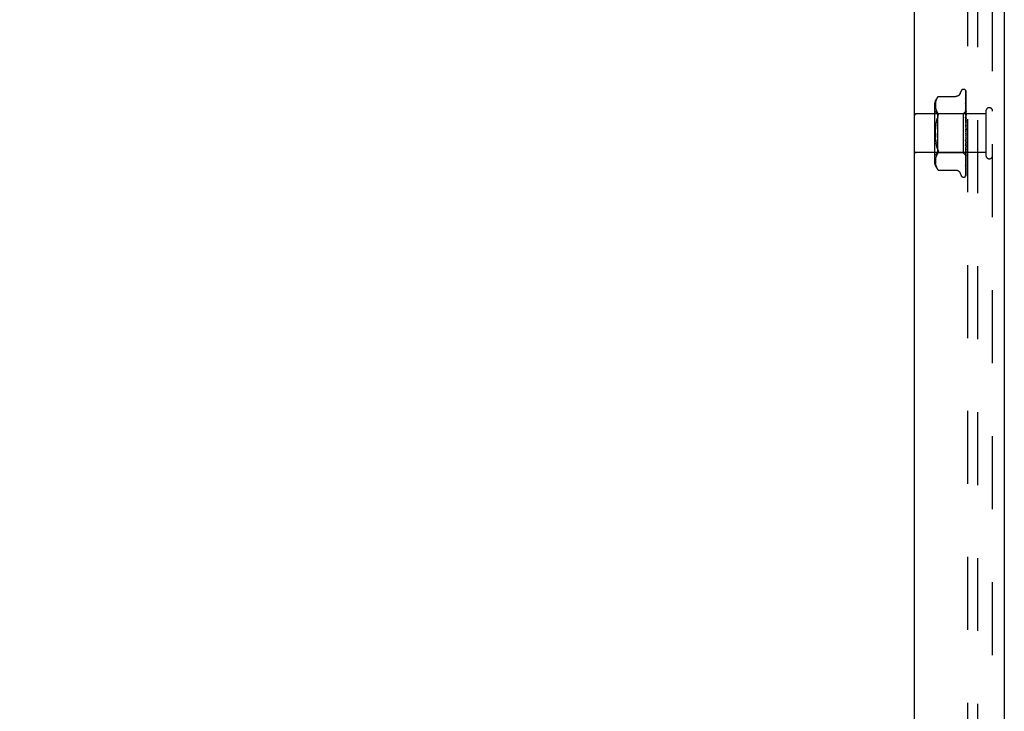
# Model space of a CAD drawing. Header units: inches. Extents: x 0 to 85, y 0 to 55.
# Tile 4 of 55: x 6.3 to 12.6, y 23.8 to 28.3. Entities that reach past the tile are written whole.
import ezdxf

# ---------------------------------------------------------------- set-up
doc = ezdxf.new("R2010")
doc.units = ezdxf.units.IN
doc.header["$LTSCALE"] = 4.675
doc.header["$MEASUREMENT"] = 0
doc.linetypes.add('HIDDEN', pattern=[0.2, 0.1, -0.1])
doc.layers.get('0').update_dxf_attribs({"linetype": 'CONTINUOUS'})
for name, color, linetype in [('DEFAULT_2', 8, 'HIDDEN'), ('DIMENSIONS', 7, 'CONTINUOUS'), ('FRONT_COVER', 7, 'CONTINUOUS')]:
    doc.layers.add(name, color=color, linetype=linetype)
doc.styles.get("Standard").update_dxf_attribs({"font": 'arial.ttf'})
doc.dimstyles.new('DIMSTYLE_1', dxfattribs={"dimtxt": 0.375, "dimasz": 0.5, "dimexe": 0.09, "dimexo": 0.07, "dimgap": 0.0375, "dimtad": 0, "dimtih": 1, "dimtoh": 1, "dimzin": 4, "dimdsep": 46, "dimtxsty": 'Standard', "dimblk": '_FILLED', "dimblk1": '_FILLED', "dimblk2": '_FILLED', "dimcen": 0.09, "dimadec": 3, "dimazin": 1, "dimtfac": 1, "dimtdec": 3, "dimtofl": 0, "dimtmove": 0, "dimatfit": 3, "dimldrblk": '_FILLED', "dimfxl": 0, "dimtolj": 1, "dimtzin": 4, "dimarcsym": 0})

# ---------------------------------------------------------------- blocks, each defined once
blk = doc.blocks.new('_FILLED')
at = {"color": 0, "linetype": 'ByBlock'}
blk.add_solid([(0, 0), (-1, 0.2), (-1, -0.2)], dxfattribs=at)
blk = doc.blocks.new('*D17')
at = {"layer": 'DIMENSIONS', "color": 2, "linetype": 'Continuous'}
for p, q in [((1.9474, 31.4147), (5.2966, 31.4147)), ((12.5394, 31.4147), (9.1902, 31.4147))]:
    blk.add_line(p, q, dxfattribs=at)
at = {"layer": 'DIMENSIONS', "color": 2, "linetype": 'Continuous', "xscale": 0.5, "yscale": 0.5, "zscale": 0.5, "rotation": 180}
blk.add_blockref('_FILLED', (1.9474, 31.4147), dxfattribs=at)
at = {"layer": 'DIMENSIONS', "color": 2, "linetype": 'Continuous', "xscale": 0.5, "yscale": 0.5, "zscale": 0.5}
blk.add_blockref('_FILLED', (12.5394, 31.4147), dxfattribs=at)
at = {"layer": 'DIMENSIONS', "color": 2, "linetype": 'Continuous', "insert": (7.2434, 31.6022), "char_height": 0.375, "width": 3.518587, "attachment_point": 2, "line_spacing_factor": 0.9}
blk.add_mtext('10.59 USABLE\\PDEPTH', dxfattribs=at)

msp = doc.modelspace()

# ---------------------------------------------------------------- linework, layer by layer
at = {"layer": 'DEFAULT_2', "color": 8, "linetype": 'HIDDEN'}
for p, q in [((12.381436, 19.696227), (12.381436, 35.410227)), ((12.444436, 19.689227), (12.444436, 35.417227))]:
    msp.add_line(p, q, dxfattribs=at)
at = {"layer": 'FRONT_COVER', "color": 3, "linetype": 'Continuous'}
for p, q in [((12.039436, 19.508227), (12.039436, 35.598227)), ((12.614436, 35.571227), (12.614436, 19.535227))]:
    msp.add_line(p, q, dxfattribs=at)
at = {"layer": 'FRONT_COVER', "color": 8, "linetype": 'HIDDEN'}
for p, q in [((12.539436, 19.535227), (12.539436, 35.571227)), ((12.331803, 27.808468), (12.337278, 27.82351)), ((12.35294, 27.834477), (12.35377, 27.834477)), ((12.364608, 27.830282), (12.364684, 27.830184)), ((12.366793, 27.825634), (12.367794, 27.756799)), ((12.366793, 27.822569), (12.36865, 27.695191)), ((12.366793, 27.818848), (12.367794, 27.751564)), ((12.369436, 27.548652), (12.369436, 27.823491)), ((12.174588, 27.753755), (12.173791, 27.748389)), ((12.175696, 27.759132), (12.17457, 27.75365)), ((12.177198, 27.764554), (12.175675, 27.759043)), ((12.179162, 27.76997), (12.177176, 27.764484)), ((12.181638, 27.775295), (12.179142, 27.769921)), ((12.184709, 27.780416), (12.181623, 27.775267)), ((12.1847, 27.780403), (12.188347, 27.78537)), ((12.190843, 27.788249), (12.191451, 27.788917)), ((12.191785, 27.789277), (12.191252, 27.788702)), ((12.191785, 27.789277), (12.304304, 27.789277)), ((12.366783, 27.777208), (12.366794, 27.777038)), ((12.366793, 27.802453), (12.36865, 27.683823)), ((12.366793, 27.787674), (12.36865, 27.67731)), ((12.366794, 27.777043), (12.36865, 27.670211)), ((12.366876, 27.756727), (12.366794, 27.757112)), ((12.366794, 27.757102), (12.367794, 27.706163)), ((12.367794, 27.756799), (12.36865, 27.696541)), ((12.187412, 27.678477), (12.167412, 27.698477)), ((12.167413, 27.732819), (12.167413, 27.373634)), ((12.173013, 27.738414), (12.172933, 27.733451)), ((12.172933, 27.733549), (12.17302, 27.728667)), ((12.173301, 27.743372), (12.173009, 27.738305)), ((12.173016, 27.728751), (12.173307, 27.723845)), ((12.173804, 27.748502), (12.173292, 27.743257)), ((12.173302, 27.723912), (12.173791, 27.71887)), ((12.173785, 27.718917), (12.174555, 27.713731)), ((12.17455, 27.713763), (12.175661, 27.708325)), ((12.175654, 27.708354), (12.177175, 27.702819)), ((12.177165, 27.702848), (12.179181, 27.697301)), ((12.179167, 27.697331), (12.181691, 27.691901)), ((12.181676, 27.691929), (12.184752, 27.686796)), ((12.369436, 27.697478), (12.350435, 27.678477)), ((12.366794, 27.74353), (12.368651, 27.65236)), ((12.366794, 27.719144), (12.367795, 27.677895)), ((12.366801, 27.743441), (12.366795, 27.743526)), ((12.366795, 27.70312), (12.368651, 27.630907)), ((12.36681, 27.702886), (12.366795, 27.703118)), ((12.367578, 27.695082), (12.36681, 27.702879)), ((12.368425, 27.686251), (12.367578, 27.695082)), ((12.367794, 27.751564), (12.36865, 27.692706)), ((12.367794, 27.706163), (12.36865, 27.661422)), ((12.368649, 27.696541), (12.368673, 27.696539)), ((12.368649, 27.69519), (12.368673, 27.695292)), ((12.368649, 27.692706), (12.368673, 27.692606)), ((12.368649, 27.688702), (12.368673, 27.688911)), ((12.369436, 27.71854), (12.368823, 27.724692)), ((12.496436, 27.695227), (12.496436, 27.411227)), ((12.496436, 27.677227), (12.049436, 27.677227)), ((12.177387, 27.616211), (12.179504, 27.627472)), ((12.184742, 27.686813), (12.188347, 27.681928)), ((12.350435, 27.678477), (12.187413, 27.678477)), ((12.187413, 27.678477), (12.187413, 27.427977)), ((12.188347, 27.656669), (12.18961, 27.659962)), ((12.190582, 27.663083), (12.18961, 27.659962)), ((12.350435, 27.678477), (12.350435, 27.427977)), ((12.366796, 27.675155), (12.367471, 27.654974)), ((12.366815, 27.656981), (12.366797, 27.657268)), ((12.366797, 27.657252), (12.368653, 27.606607)), ((12.366803, 27.626662), (12.367477, 27.614734)), ((12.368012, 27.643797), (12.366815, 27.656976)), ((12.367471, 27.654974), (12.368105, 27.635617)), ((12.367795, 27.677895), (12.368651, 27.641609)), ((12.369436, 27.627714), (12.368012, 27.643797)), ((12.368105, 27.635617), (12.368652, 27.61857)), ((12.369436, 27.675322), (12.368425, 27.686251)), ((12.36865, 27.683823), (12.368673, 27.683636)), ((12.36865, 27.677309), (12.368673, 27.677625)), ((12.36865, 27.670211), (12.368673, 27.669952)), ((12.36865, 27.65236), (12.368673, 27.65205)), ((12.36865, 27.641608), (12.368673, 27.642136)), ((12.368651, 27.661423), (12.368673, 27.661843)), ((12.368651, 27.630907), (12.368673, 27.630576)), ((12.369053, 27.680104), (12.368673, 27.677625)), ((12.369436, 27.665186), (12.368673, 27.669952)), ((12.369436, 27.668017), (12.368673, 27.661843)), ((12.369436, 27.645948), (12.368673, 27.65205)), ((12.369436, 27.64941), (12.368673, 27.642136)), ((12.369436, 27.62336), (12.368673, 27.630576)), ((12.369436, 27.627327), (12.368673, 27.619215)), ((12.369436, 27.682476), (12.369053, 27.680104)), ((12.172928, 27.553221), (12.1731, 27.566397)), ((12.1731, 27.566388), (12.173604, 27.57938)), ((12.175726, 27.604403), (12.177389, 27.616223)), ((12.366808, 27.607486), (12.366818, 27.607361)), ((12.366808, 27.607486), (12.368663, 27.580241)), ((12.366817, 27.607365), (12.369436, 27.577432)), ((12.367477, 27.614734), (12.368111, 27.603242)), ((12.368111, 27.603242), (12.368658, 27.593083)), ((12.368652, 27.61857), (12.368673, 27.619215)), ((12.368653, 27.606606), (12.368673, 27.606306)), ((12.368663, 27.580241), (12.368673, 27.580118)), ((12.369436, 27.598236), (12.368673, 27.606306)), ((12.369436, 27.602565), (12.368673, 27.59391)), ((12.369436, 27.571486), (12.368673, 27.580118)), ((12.369436, 27.57602), (12.368673, 27.567134)), ((12.172928, 27.553232), (12.1731, 27.540056)), ((12.1731, 27.540065), (12.173604, 27.527074)), ((12.174473, 27.514357), (12.173604, 27.527068)), ((12.368656, 27.512814), (12.3668, 27.473692)), ((12.367491, 27.512895), (12.366818, 27.505282)), ((12.368125, 27.520274), (12.367491, 27.512895)), ((12.368654, 27.500369), (12.368107, 27.486703)), ((12.36867, 27.526828), (12.368125, 27.520274)), ((12.368654, 27.500369), (12.368673, 27.499648)), ((12.368656, 27.512814), (12.368673, 27.513059)), ((12.369436, 27.544076), (12.368673, 27.552958)), ((12.369436, 27.548652), (12.368673, 27.539855)), ((12.369436, 27.516997), (12.368673, 27.525808)), ((12.369436, 27.521448), (12.368673, 27.513059)), ((12.369436, 27.491227), (12.368673, 27.499648)), ((12.369436, 27.283562), (12.369436, 27.544076)), ((12.179504, 27.478981), (12.177387, 27.490242)), ((12.368651, 27.464414), (12.366794, 27.382351)), ((12.368652, 27.487391), (12.366796, 27.425682)), ((12.367473, 27.471208), (12.366798, 27.455079)), ((12.3668, 27.473683), (12.366816, 27.473927)), ((12.366813, 27.425956), (12.368011, 27.43873)), ((12.368104, 27.455735), (12.36747, 27.432692)), ((12.368107, 27.486703), (12.367473, 27.471208)), ((12.368651, 27.454488), (12.367794, 27.41379)), ((12.36865, 27.444674), (12.367794, 27.398324)), ((12.36865, 27.436558), (12.367794, 27.388179)), ((12.368011, 27.43873), (12.368829, 27.447685)), ((12.368651, 27.476009), (12.368104, 27.455735)), ((12.36865, 27.464415), (12.368673, 27.46474)), ((12.36865, 27.454489), (12.368673, 27.454014)), ((12.36865, 27.444675), (12.368673, 27.444962)), ((12.36865, 27.436558), (12.368673, 27.436189)), ((12.368651, 27.476009), (12.368673, 27.475425)), ((12.368652, 27.487391), (12.368673, 27.487716)), ((12.369436, 27.495394), (12.368673, 27.487716)), ((12.369436, 27.467698), (12.368673, 27.475425)), ((12.369436, 27.471429), (12.368673, 27.46474)), ((12.369436, 27.44726), (12.368673, 27.454014)), ((12.369436, 27.450421), (12.368673, 27.444962)), ((12.368829, 27.447685), (12.369436, 27.454491)), ((12.496436, 27.429227), (12.049436, 27.429227)), ((12.187412, 27.427977), (12.167412, 27.407977)), ((12.17302, 27.377786), (12.172933, 27.372904)), ((12.173307, 27.382608), (12.173016, 27.377703)), ((12.173791, 27.387583), (12.173302, 27.382542)), ((12.174555, 27.392722), (12.173785, 27.387536)), ((12.175661, 27.398128), (12.17455, 27.39269)), ((12.177175, 27.403635), (12.175654, 27.398099)), ((12.179181, 27.409152), (12.177165, 27.403605)), ((12.181691, 27.414553), (12.179167, 27.409122)), ((12.184752, 27.419657), (12.181676, 27.414525)), ((12.184742, 27.41964), (12.188347, 27.424526)), ((12.350435, 27.427977), (12.187413, 27.427977)), ((12.369239, 27.409173), (12.350435, 27.427977)), ((12.367794, 27.376065), (12.366793, 27.315628)), ((12.367794, 27.41379), (12.366794, 27.367487)), ((12.367794, 27.398324), (12.366794, 27.345223)), ((12.367794, 27.388179), (12.366794, 27.333067)), ((12.36747, 27.432692), (12.366795, 27.408643)), ((12.366795, 27.382356), (12.366806, 27.382525)), ((12.366796, 27.425679), (12.366813, 27.42595)), ((12.36865, 27.428872), (12.367794, 27.376065)), ((12.36865, 27.422856), (12.367794, 27.368546)), ((12.36865, 27.417574), (12.367794, 27.360219)), ((12.36865, 27.413875), (12.367794, 27.355597)), ((12.36865, 27.411186), (12.367794, 27.351357)), ((12.36865, 27.409938), (12.367794, 27.349797)), ((12.368006, 27.394158), (12.368826, 27.40245)), ((12.368649, 27.417574), (12.368673, 27.417719)), ((12.368649, 27.413876), (12.368673, 27.41372)), ((12.368649, 27.411186), (12.368673, 27.411238)), ((12.368649, 27.409938), (12.368673, 27.409889)), ((12.36865, 27.428872), (12.368656, 27.428978)), ((12.36865, 27.422857), (12.368673, 27.422594)), ((12.368656, 27.428978), (12.368673, 27.429097)), ((12.369436, 27.430652), (12.368673, 27.436189)), ((12.368826, 27.40245), (12.369436, 27.408871)), ((12.369308, 27.432423), (12.369054, 27.431053)), ((12.369436, 27.408994), (12.369238, 27.409174)), ((12.369436, 27.433129), (12.369308, 27.432423)), ((12.172933, 27.373003), (12.173013, 27.36804)), ((12.173009, 27.368149), (12.173301, 27.363082)), ((12.173292, 27.363196), (12.173804, 27.357951)), ((12.173791, 27.358064), (12.174588, 27.352699)), ((12.17457, 27.352803), (12.175696, 27.347322)), ((12.175675, 27.34741), (12.177198, 27.3419)), ((12.177176, 27.341969), (12.179162, 27.336484)), ((12.179142, 27.336532), (12.181638, 27.331159)), ((12.181623, 27.331186), (12.184709, 27.326038)), ((12.1847, 27.32605), (12.188347, 27.321084)), ((12.188347, 27.321084), (12.184709, 27.326038)), ((12.189394, 27.319855), (12.188347, 27.321084)), ((12.190929, 27.318105), (12.190253, 27.318864)), ((12.191785, 27.317176), (12.191698, 27.317274)), ((12.191785, 27.317176), (12.30431, 27.317176)), ((12.366794, 27.315634), (12.366766, 27.31528)), ((12.366794, 27.333066), (12.366792, 27.332993)), ((12.367794, 27.368546), (12.366793, 27.306618)), ((12.367794, 27.360219), (12.366793, 27.294631)), ((12.367794, 27.355597), (12.366793, 27.289091)), ((12.367794, 27.351357), (12.366793, 27.282988)), ((12.367794, 27.349797), (12.366793, 27.281119)), ((12.366794, 27.34521), (12.367565, 27.351572)), ((12.366794, 27.345223), (12.366794, 27.345201)), ((12.331803, 27.297985), (12.337278, 27.282943)), ((12.35294, 27.271977), (12.35377, 27.271977)), ((12.366361, 27.280854), (12.366315, 27.280749))]:
    msp.add_line(p, q, dxfattribs=at)
for points in [[(12.369436, 27.823491), (12.368905, 27.824781), (12.368316, 27.825934), (12.367689, 27.826958), (12.367057, 27.827843), (12.366447, 27.828589), (12.365889, 27.829196), (12.365413, 27.82966), (12.365035, 27.829993), (12.364782, 27.830194), (12.364643, 27.830284), (12.364608, 27.830282)], [(12.365576, 27.829235), (12.365651, 27.829133), (12.365853, 27.828832), (12.366066, 27.828466), (12.366274, 27.828037), (12.366462, 27.827555), (12.366616, 27.827028), (12.366726, 27.826466), (12.366786, 27.82588), (12.366794, 27.825631)], [(12.369436, 27.820066), (12.368999, 27.821718), (12.368537, 27.823208), (12.368035, 27.824606), (12.367487, 27.825928), (12.366869, 27.82719), (12.366156, 27.828403), (12.365579, 27.829228)], [(12.36668, 27.824294), (12.366301, 27.824859), (12.366202, 27.825011), (12.36618, 27.825045), (12.366225, 27.824965), (12.36632, 27.824771), (12.366448, 27.824461), (12.366586, 27.824034), (12.366703, 27.823522), (12.366776, 27.822955), (12.366794, 27.822567)], [(12.369436, 27.807454), (12.369141, 27.809137), (12.368738, 27.811256), (12.368315, 27.813301), (12.367875, 27.815271), (12.367417, 27.817167), (12.366941, 27.818984), (12.366591, 27.820226)], [(12.366593, 27.820224), (12.366656, 27.819987), (12.366753, 27.819443), (12.366794, 27.818843)], [(12.369436, 27.818962), (12.369296, 27.819351), (12.369022, 27.820042), (12.368731, 27.820703), (12.368429, 27.82133), (12.36812, 27.821924), (12.367811, 27.822481), (12.367506, 27.823), (12.367211, 27.823478), (12.366934, 27.82391), (12.36668, 27.824294)], [(12.190848, 27.788255), (12.190329, 27.787676), (12.18973, 27.786994), (12.188347, 27.78537)], [(12.189469, 27.786693), (12.18998, 27.787281), (12.190444, 27.787804)], [(12.19164, 27.789121), (12.191751, 27.789239), (12.191785, 27.789277)], [(12.331803, 27.808469), (12.331083, 27.806677), (12.330289, 27.805021), (12.329367, 27.803375), (12.328318, 27.801758), (12.327136, 27.800181), (12.325826, 27.798663), (12.324386, 27.797208), (12.322811, 27.795828), (12.321102, 27.794536), (12.319257, 27.793349), (12.317278, 27.792279), (12.315172, 27.791343), (12.312943, 27.790558), (12.3106, 27.789945), (12.308148, 27.789521), (12.305592, 27.789302), (12.304394, 27.789277)], [(12.366636, 27.810865), (12.36662, 27.810901), (12.366621, 27.810896), (12.366664, 27.810755), (12.366727, 27.810474), (12.36678, 27.81006), (12.366794, 27.809761)], [(12.367443, 27.809313), (12.36696, 27.810218), (12.366788, 27.81055), (12.366673, 27.810784), (12.366636, 27.810865)], [(12.366739, 27.803037), (12.366773, 27.802797), (12.366794, 27.802448)], [(12.369436, 27.785801), (12.369184, 27.787686), (12.368792, 27.790465), (12.368383, 27.79321), (12.36796, 27.795916), (12.367521, 27.798583), (12.367068, 27.801203), (12.366739, 27.803032)], [(12.366861, 27.787734), (12.366818, 27.78785), (12.366769, 27.788003), (12.366764, 27.788018), (12.366783, 27.787883), (12.366794, 27.787675)], [(12.369436, 27.755811), (12.369202, 27.757921), (12.368813, 27.761288), (12.368408, 27.764667), (12.367989, 27.768049), (12.367556, 27.771431), (12.367108, 27.774809), (12.366783, 27.777199)], [(12.366793, 27.809761), (12.368103, 27.725019), (12.36865, 27.688702)], [(12.367948, 27.785355), (12.367346, 27.786622), (12.367107, 27.787142), (12.366929, 27.78756), (12.366861, 27.787734)], [(12.367848, 27.754297), (12.367546, 27.754971), (12.367284, 27.755587), (12.367069, 27.756137), (12.366917, 27.756584), (12.366876, 27.756727)], [(12.369436, 27.804906), (12.369216, 27.805519), (12.368932, 27.806235), (12.368634, 27.806922), (12.36833, 27.807576), (12.368025, 27.808195), (12.367726, 27.808777), (12.367443, 27.809313)], [(12.369436, 27.750561), (12.369217, 27.75115), (12.368872, 27.752005), (12.368519, 27.752817), (12.367848, 27.754297)], [(12.369436, 27.781827), (12.369361, 27.782042), (12.369018, 27.782948), (12.368657, 27.783808), (12.368296, 27.784612), (12.367948, 27.785355)], [(12.368606, 27.714202), (12.367949, 27.715634), (12.367646, 27.716318), (12.367377, 27.716968), (12.36715, 27.717576), (12.366979, 27.718117), (12.366868, 27.718573), (12.366812, 27.718924), (12.366795, 27.719147)], [(12.368823, 27.724692), (12.36842, 27.728594), (12.368002, 27.73254), (12.367571, 27.73653), (12.366802, 27.743432)], [(12.369436, 27.712246), (12.369263, 27.712688), (12.368939, 27.713456), (12.368606, 27.714202)], [(12.369436, 27.697435), (12.369163, 27.697147), (12.368947, 27.696913), (12.368788, 27.696733), (12.368688, 27.696609), (12.36865, 27.696545), (12.368649, 27.696541)], [(12.369436, 27.695496), (12.369163, 27.695318), (12.368947, 27.695197), (12.368788, 27.695134), (12.368688, 27.695129), (12.36865, 27.695181), (12.368649, 27.69519)], [(12.369436, 27.694161), (12.369163, 27.693774), (12.368947, 27.693436), (12.368788, 27.693146), (12.368688, 27.692908), (12.36865, 27.692729), (12.368649, 27.692706)], [(12.369436, 27.688416), (12.369163, 27.688353), (12.368947, 27.688349), (12.368788, 27.688406), (12.368688, 27.688519), (12.368649, 27.688702)], [(12.369436, 27.697024), (12.369244, 27.69664), (12.369053, 27.696223), (12.368863, 27.695774), (12.368673, 27.695292)], [(12.369436, 27.696589), (12.369244, 27.696627), (12.369053, 27.696631), (12.368863, 27.696602), (12.368673, 27.696539)], [(12.369436, 27.690972), (12.369244, 27.691431), (12.369053, 27.691856), (12.368863, 27.692248), (12.368673, 27.692606)], [(12.369436, 27.692263), (12.369244, 27.69147), (12.369053, 27.690647), (12.368863, 27.689794), (12.368673, 27.688911)], [(12.1795, 27.627454), (12.182042, 27.638035), (12.184988, 27.647749)], [(12.188347, 27.656669), (12.184984, 27.647736), (12.182037, 27.638015)], [(12.188347, 27.681928), (12.18961, 27.68012), (12.190582, 27.678102), (12.191258, 27.675948), (12.191654, 27.673662), (12.191788, 27.671252)], [(12.190582, 27.663083), (12.191258, 27.665983), (12.191654, 27.668701), (12.191788, 27.671252)], [(12.369436, 27.668284), (12.369076, 27.669091), (12.36873, 27.669814), (12.368377, 27.670532), (12.368028, 27.671251), (12.367698, 27.671968), (12.3674, 27.672681), (12.367153, 27.673366), (12.366968, 27.674007), (12.366853, 27.674578), (12.366802, 27.675057), (12.366797, 27.675166)], [(12.36836, 27.622271), (12.368044, 27.622851), (12.367735, 27.623463), (12.367443, 27.624114), (12.367187, 27.624791), (12.366982, 27.625493), (12.366852, 27.626174), (12.366802, 27.626686)], [(12.369436, 27.685793), (12.369163, 27.685321), (12.368947, 27.684892), (12.368788, 27.684501), (12.368688, 27.684158), (12.36865, 27.683871), (12.36865, 27.683823)], [(12.369436, 27.67645), (12.369163, 27.676505), (12.368947, 27.676618), (12.368788, 27.676792), (12.368688, 27.67702), (12.36865, 27.677309)], [(12.369436, 27.672635), (12.369163, 27.672095), (12.368947, 27.671589), (12.368788, 27.671112), (12.368688, 27.670676), (12.36865, 27.670291), (12.36865, 27.670211)], [(12.369436, 27.65516), (12.369163, 27.654572), (12.368947, 27.654008), (12.368788, 27.653462), (12.368688, 27.652949), (12.36865, 27.65248), (12.36865, 27.65236)], [(12.369436, 27.63975), (12.369163, 27.640031), (12.368947, 27.640362), (12.368788, 27.640747), (12.368688, 27.641176), (12.36865, 27.641608)], [(12.369436, 27.634002), (12.369163, 27.633386), (12.368947, 27.632784), (12.368788, 27.63219), (12.368688, 27.631618), (12.36865, 27.631082), (12.368651, 27.630907)], [(12.369436, 27.66003), (12.369162, 27.660203), (12.368946, 27.660429), (12.368788, 27.660709), (12.368689, 27.66104), (12.368651, 27.661423)], [(12.369436, 27.680376), (12.369244, 27.68124), (12.369053, 27.682071), (12.368863, 27.68287), (12.368673, 27.683636)], [(12.175725, 27.604397), (12.174473, 27.592096), (12.173604, 27.579385)], [(12.368674, 27.610445), (12.368644, 27.610653), (12.368571, 27.610803), (12.368454, 27.610891), (12.3683, 27.610916), (12.368112, 27.610873), (12.367901, 27.61076), (12.36768, 27.610577), (12.367458, 27.610317), (12.367248, 27.609974), (12.367064, 27.609555), (12.366919, 27.609059), (12.366827, 27.608513), (12.366793, 27.607947), (12.366808, 27.607486)], [(12.368664, 27.571257), (12.368496, 27.57148), (12.368313, 27.571729), (12.368114, 27.572015), (12.3679, 27.572346), (12.367673, 27.572734), (12.367441, 27.573192), (12.367219, 27.573721), (12.367022, 27.574327), (12.366905, 27.574832)], [(12.366932, 27.574698), (12.367247, 27.573195), (12.367581, 27.571563), (12.3679, 27.569968), (12.368205, 27.568403), (12.368496, 27.566866), (12.368748, 27.565496)], [(12.369436, 27.620308), (12.369292, 27.620591), (12.368988, 27.621157), (12.36836, 27.622271)], [(12.369436, 27.609923), (12.369163, 27.609303), (12.368947, 27.608685), (12.368788, 27.608063), (12.368688, 27.607453), (12.36865, 27.60687), (12.368653, 27.606606)], [(12.368657, 27.593083), (12.36865, 27.593312), (12.368673, 27.59391)], [(12.369436, 27.583796), (12.369163, 27.583193), (12.368947, 27.582582), (12.368788, 27.581955), (12.368688, 27.581329), (12.36865, 27.580719), (12.368663, 27.580241)], [(12.368749, 27.565497), (12.368688, 27.565909), (12.36865, 27.566518), (12.368673, 27.567134)], [(12.369436, 27.616342), (12.369163, 27.616723), (12.368947, 27.617147), (12.368788, 27.617619), (12.368688, 27.618127), (12.368652, 27.61857)], [(12.369436, 27.590654), (12.369163, 27.591121), (12.368947, 27.591622), (12.368788, 27.592164), (12.368688, 27.592732), (12.368657, 27.593083)], [(12.369436, 27.570181), (12.369299, 27.570392), (12.369125, 27.570643), (12.368969, 27.570854), (12.368664, 27.571257)], [(12.369436, 27.563613), (12.369163, 27.564149), (12.368947, 27.56471), (12.368788, 27.565302), (12.368749, 27.565497)], [(12.174473, 27.514357), (12.175726, 27.50205), (12.177389, 27.49023)], [(12.366814, 27.505227), (12.366908, 27.505918), (12.367075, 27.506605), (12.367306, 27.507277), (12.367572, 27.507894), (12.36786, 27.508461), (12.368151, 27.508973), (12.368439, 27.509445), (12.369002, 27.510337)], [(12.366817, 27.473944), (12.366979, 27.475752), (12.369436, 27.503664)], [(12.369436, 27.556564), (12.369163, 27.556001), (12.368947, 27.555417), (12.368788, 27.554808), (12.368688, 27.554189), (12.36865, 27.553574), (12.368673, 27.552958)], [(12.369436, 27.536196), (12.369163, 27.536782), (12.368947, 27.537382), (12.368788, 27.538003), (12.368688, 27.538628), (12.36865, 27.539244), (12.368673, 27.539855)], [(12.368669, 27.526828), (12.36865, 27.526417), (12.368673, 27.525808)], [(12.369436, 27.509395), (12.369163, 27.510009), (12.368947, 27.510627), (12.368788, 27.511254), (12.368688, 27.511875), (12.36865, 27.512475), (12.368656, 27.512814)], [(12.369436, 27.502727), (12.369163, 27.502301), (12.368947, 27.501836), (12.368788, 27.501327), (12.368688, 27.500787), (12.368654, 27.500369)], [(12.369436, 27.529211), (12.369163, 27.528708), (12.368947, 27.528174), (12.368788, 27.527604), (12.368688, 27.527014), (12.368669, 27.526828)], [(12.369002, 27.510337), (12.369278, 27.510793), (12.369436, 27.511069)], [(12.188347, 27.449785), (12.184984, 27.458718), (12.182037, 27.468438), (12.1795, 27.478999)], [(12.179504, 27.478981), (12.182042, 27.468419), (12.184988, 27.458704), (12.188347, 27.449785)], [(12.188347, 27.449785), (12.18961, 27.446492), (12.190582, 27.44337), (12.191258, 27.44047), (12.191654, 27.437752), (12.191788, 27.435201), (12.191654, 27.432791), (12.191258, 27.430506)], [(12.366798, 27.455065), (12.366802, 27.455135), (12.366864, 27.455717), (12.367002, 27.456379), (12.367216, 27.457084), (12.367481, 27.457783), (12.367785, 27.458472), (12.368108, 27.459136), (12.368439, 27.45978), (12.368769, 27.460413), (12.369091, 27.461043), (12.3694, 27.461686), (12.369436, 27.461766)], [(12.369436, 27.484178), (12.369163, 27.484799), (12.368947, 27.485412), (12.368788, 27.486022), (12.368688, 27.486616), (12.36865, 27.487179), (12.368652, 27.487391)], [(12.369436, 27.461457), (12.369163, 27.462062), (12.368947, 27.462647), (12.368788, 27.46322), (12.368688, 27.463765), (12.36865, 27.46427), (12.36865, 27.464415)], [(12.369436, 27.456124), (12.369163, 27.455897), (12.368947, 27.455617), (12.368788, 27.45528), (12.368688, 27.454897), (12.36865, 27.454489)], [(12.369436, 27.442053), (12.369163, 27.442619), (12.368947, 27.443157), (12.368788, 27.44367), (12.368688, 27.444147), (12.36865, 27.444576), (12.36865, 27.444675)], [(12.369436, 27.437691), (12.369163, 27.437577), (12.368947, 27.437406), (12.368788, 27.437176), (12.368688, 27.436894), (12.36865, 27.436558)], [(12.369436, 27.478067), (12.369163, 27.477734), (12.368947, 27.477355), (12.368788, 27.476925), (12.368688, 27.476455), (12.368651, 27.476009)], [(12.188347, 27.424526), (12.18961, 27.426334), (12.190582, 27.428351), (12.191258, 27.430506)], [(12.366796, 27.40864), (12.366821, 27.408972), (12.366906, 27.409469), (12.367064, 27.41007), (12.367293, 27.410745), (12.367584, 27.411476), (12.367917, 27.412232), (12.368278, 27.413008), (12.36865, 27.413795), (12.369017, 27.414593), (12.369369, 27.415413), (12.369436, 27.41558)], [(12.366807, 27.382533), (12.36713, 27.385614), (12.368006, 27.394158)], [(12.368578, 27.372172), (12.36892, 27.372953), (12.369252, 27.373764), (12.369436, 27.374251)], [(12.369436, 27.415854), (12.369163, 27.416286), (12.368947, 27.416671), (12.368788, 27.417013), (12.368688, 27.417305), (12.36865, 27.417539), (12.368649, 27.417574)], [(12.369436, 27.413866), (12.369163, 27.413987), (12.368947, 27.41405), (12.368788, 27.414053), (12.368688, 27.413999), (12.368649, 27.413876)], [(12.369436, 27.410007), (12.369163, 27.410346), (12.368947, 27.410633), (12.368788, 27.410869), (12.368688, 27.411051), (12.36865, 27.411173), (12.368649, 27.411186)], [(12.369436, 27.409336), (12.369163, 27.409571), (12.368947, 27.409749), (12.368788, 27.409871), (12.368688, 27.409936), (12.36865, 27.409941), (12.368649, 27.409938)], [(12.369436, 27.426666), (12.369182, 27.427137), (12.368976, 27.427575), (12.368819, 27.427984), (12.368712, 27.428357), (12.368657, 27.428687), (12.36865, 27.428872)], [(12.369436, 27.423433), (12.369163, 27.423437), (12.368947, 27.423382), (12.368788, 27.423266), (12.368688, 27.423095), (12.36865, 27.422857)], [(12.369054, 27.431053), (12.3688, 27.429736), (12.368673, 27.429097)], [(12.369436, 27.418474), (12.369244, 27.419461), (12.369053, 27.420477), (12.368863, 27.421521), (12.368673, 27.422594)], [(12.369436, 27.420177), (12.369244, 27.419513), (12.369053, 27.418882), (12.368863, 27.418284), (12.368673, 27.417719)], [(12.369436, 27.411167), (12.369244, 27.411758), (12.369053, 27.41238), (12.368863, 27.413035), (12.368673, 27.41372)], [(12.369436, 27.412034), (12.369244, 27.411784), (12.369053, 27.411568), (12.368863, 27.411386), (12.368673, 27.411238)], [(12.369238, 27.409174), (12.369053, 27.409375), (12.368863, 27.409615), (12.368673, 27.409889)], [(12.188347, 27.321084), (12.189395, 27.319854), (12.190255, 27.318862), (12.190931, 27.318104), (12.191414, 27.317577), (12.191698, 27.317274)], [(12.304396, 27.317176), (12.305593, 27.317151), (12.308149, 27.316932), (12.310601, 27.316508), (12.312944, 27.315895), (12.315173, 27.31511), (12.317278, 27.314174), (12.319257, 27.313104), (12.321102, 27.311917), (12.322812, 27.310625), (12.324386, 27.309245), (12.325827, 27.30779), (12.327136, 27.306272), (12.328318, 27.304696), (12.329368, 27.303078), (12.330289, 27.301432), (12.331083, 27.299776), (12.331803, 27.297985)], [(12.366766, 27.315289), (12.367093, 27.317406), (12.367542, 27.320416), (12.367978, 27.323451), (12.368398, 27.326506), (12.368805, 27.329581), (12.369195, 27.332665), (12.369436, 27.334664)], [(12.366792, 27.332993), (12.36679, 27.332971), (12.366787, 27.332938), (12.366808, 27.333037), (12.366873, 27.333261), (12.366996, 27.333607), (12.367181, 27.334066), (12.367419, 27.334613), (12.36769, 27.335208), (12.368318, 27.336569)], [(12.366795, 27.367484), (12.366807, 27.367631), (12.366855, 27.367904), (12.366957, 27.368301), (12.367121, 27.368803), (12.367344, 27.369387), (12.367611, 27.370025), (12.367914, 27.370708), (12.368578, 27.372172)], [(12.367149, 27.3069), (12.367698, 27.308003), (12.368012, 27.30864), (12.368338, 27.309323), (12.368667, 27.310047), (12.368988, 27.310805), (12.369293, 27.311597), (12.369436, 27.312004)], [(12.367565, 27.351572), (12.367997, 27.355274), (12.368415, 27.358954), (12.368819, 27.36261), (12.369436, 27.368445)], [(12.368318, 27.336569), (12.368659, 27.337336), (12.369012, 27.338175), (12.369353, 27.339065), (12.369436, 27.3393)], [(12.365752, 27.277786), (12.365697, 27.277711), (12.365667, 27.277671), (12.365709, 27.277723), (12.365992, 27.278066)], [(12.366794, 27.281122), (12.366785, 27.280865), (12.366737, 27.280364), (12.366656, 27.279903), (12.366549, 27.27948), (12.366419, 27.279082), (12.36627, 27.278714), (12.366102, 27.278366), (12.365934, 27.278068), (12.365794, 27.277847), (12.365752, 27.277786)], [(12.365992, 27.278066), (12.366204, 27.278327), (12.366451, 27.278641), (12.366722, 27.278998), (12.367013, 27.279398), (12.367315, 27.279837), (12.367626, 27.280316), (12.367939, 27.280831), (12.368251, 27.281381), (12.368558, 27.281966), (12.368855, 27.282584), (12.369137, 27.283234), (12.369399, 27.283914), (12.369436, 27.284018)], [(12.366357, 27.280847), (12.366729, 27.281777), (12.367235, 27.28317), (12.367712, 27.28464), (12.368164, 27.286182), (12.368592, 27.287795), (12.368999, 27.289484), (12.369384, 27.291277), (12.369436, 27.291536)], [(12.366794, 27.282992), (12.366753, 27.28237), (12.366646, 27.281751), (12.366493, 27.281206), (12.366361, 27.280854)], [(12.366794, 27.289092), (12.366769, 27.288641), (12.366696, 27.288149), (12.366602, 27.287764), (12.366515, 27.287503), (12.366462, 27.287373), (12.366453, 27.287353)], [(12.366453, 27.287353), (12.366455, 27.287358), (12.3665, 27.287442), (12.366597, 27.287616), (12.366746, 27.287874), (12.367161, 27.28858)], [(12.36669, 27.293727), (12.367025, 27.29526), (12.367485, 27.297478), (12.36793, 27.299761), (12.368358, 27.302101), (12.368772, 27.3045), (12.369168, 27.306954), (12.369436, 27.308731)], [(12.366794, 27.294636), (12.366748, 27.294038), (12.366692, 27.293731)], [(12.366717, 27.30595), (12.366712, 27.30593), (12.366724, 27.305964), (12.366795, 27.306142), (12.366939, 27.306464), (12.367149, 27.3069)], [(12.366794, 27.306617), (12.366774, 27.306282), (12.366736, 27.306032), (12.366717, 27.30595)], [(12.366833, 27.278288), (12.36768, 27.279519), (12.36832, 27.280693), (12.368865, 27.281927), (12.369341, 27.283261), (12.369436, 27.283562)], [(12.367161, 27.28858), (12.367406, 27.289005), (12.367664, 27.289463), (12.367932, 27.289954), (12.368202, 27.290474), (12.368473, 27.291021), (12.368739, 27.291595), (12.368997, 27.292194), (12.369243, 27.292817), (12.369436, 27.293352)]]:
    msp.add_lwpolyline(points, dxfattribs=at)
for centre, radius, start, end in [((12.35294, 27.81781), 0.016667, 90, 160), ((12.35377, 27.81781), 0.016667, 19.9484407, 90), ((12.24499, 27.732819), 0.077578, 133.3007559, 180), ((12.517936, 27.695227), 0.0215, 359.9999999, 180.0000007), ((12.049436, 27.667227), 0.01, 90, 180.0000027), ((12.049436, 27.439227), 0.01, 179.9999973, 270), ((12.24499, 27.373634), 0.077578, 180, 226.6992432), ((12.517936, 27.411227), 0.0215, 179.9999993, 0.0000001), ((12.35294, 27.288643), 0.016667, 200, 270), ((12.35377, 27.288643), 0.016667, 270, 321.3781548)]:
    msp.add_arc(centre, radius, start, end, dxfattribs=at)

# ---------------------------------------------------------------- dimensions: what is measured, and where the dimension line sits
at = {"layer": 'DIMENSIONS', "color": 2, "linetype": 'Continuous'}
dim = msp.add_linear_dim(base=(1.947436, 31.414724), p1=(12.539436, 19.493227), p2=(1.947436, 32.895442), angle=180, text='<> USABLE\\PDEPTH', dimstyle='DIMSTYLE_1', dxfattribs=at)
dim.commit()
dim.dimension.update_dxf_attribs({"geometry": '*D17', "text_midpoint": (7.243436, 31.133474), "dimtype": 160})

doc.saveas('drawing.dxf')
